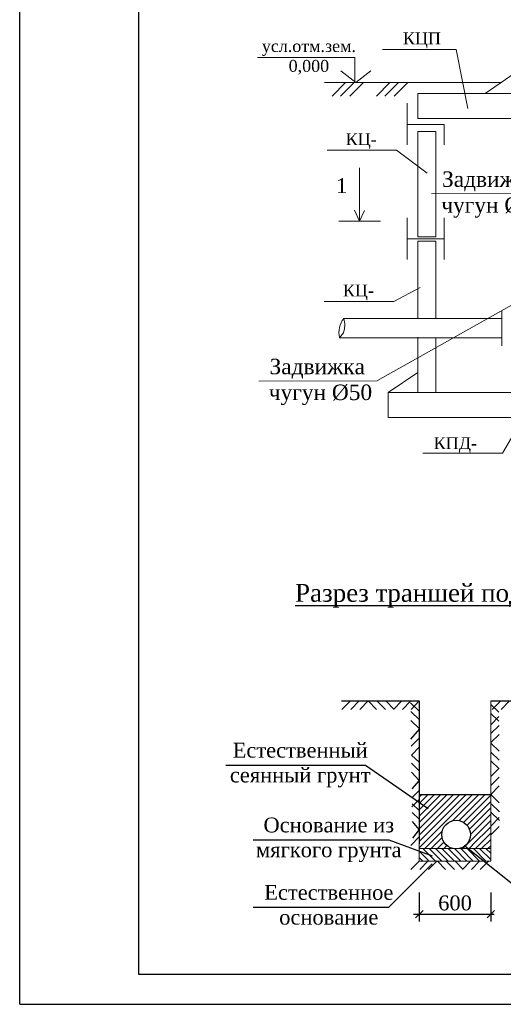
# Model space of a CAD drawing. Extents: x 0 to 361260, y 0 to 4201817.
# Tile 3 of 256: x 360150 to 360231, y 4193509 to 4193674. Entities that reach past the tile are written whole.
import ezdxf
from ezdxf.enums import TextEntityAlignment as Align

# ---------------------------------------------------------------- set-up
doc = ezdxf.new("R2010")
doc.units = 0
doc.header["$LTSCALE"] = 0.5
doc.header["$MEASUREMENT"] = 0
for name, color, linetype in [('Восстан асфальта', 7, 'Continuous'), ('НВК-сервис', 7, 'Continuous'), ('НВК_сервис', 7, 'Continuous')]:
    doc.layers.add(name, color=color, linetype=linetype)
doc.styles.add('LYUDA', font='romans.shx', dxfattribs={"oblique": 15, "height": 3})
doc.styles.add('Times New Roman', font='times.ttf')
doc.styles.add('TimesCr', font='times.ttf')

# ---------------------------------------------------------------- blocks, each defined once
blk = doc.blocks.new('_Oblique')
at = {"color": 0, "linetype": 'ByBlock', "lineweight": -2}
blk.add_line((-0.5, -0.5), (0.5, 0.5), dxfattribs=at)
blk = doc.blocks.new('ап')
at = {"layer": 'НВК-сервис', "ltscale": 0.5}
for p, q in [((6073.221413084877, 2138.831290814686), (6071.802491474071, 2137.387543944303)), ((6074.712669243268, 2138.831290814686), (6073.293747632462, 2137.387543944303)), ((6076.203925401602, 2138.831290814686), (6074.785003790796, 2137.387543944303)), ((6076.195305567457, 2138.831290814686), (6077.614227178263, 2137.387543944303)), ((6077.68656172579, 2138.831290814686), (6079.105483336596, 2137.387543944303)), ((6079.177817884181, 2138.831290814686), (6080.596739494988, 2137.387543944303)), ((6081.887003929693, 2138.831290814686), (6080.468082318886, 2137.387543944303)), ((6083.378260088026, 2138.831290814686), (6081.959338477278, 2137.387543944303)), ((6084.869516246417, 2138.831290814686), (6083.450594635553, 2137.387543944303))]:
    blk.add_line(p, q, dxfattribs=at)

msp = doc.modelspace()

# ---------------------------------------------------------------- hatches: boundary and pattern name
at = {"layer": 'НВК-сервис', "linetype": 'Continuous', "lineweight": 20}
h = msp.add_hatch(dxfattribs=at)
h.set_pattern_fill('ANSI31', color=256, scale=6, style=0)
h.set_pattern_definition([(45, (339215.5135646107, 4191999.419604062), (-0.5303300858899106, 0.5303300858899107), [])])
edge = h.paths.add_edge_path()
edge.add_line((360228.6763514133, 4193544.282245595), (360216.6657043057, 4193544.270106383))
edge.add_line((360216.6657043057, 4193544.270106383), (360216.6657043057, 4193535.142528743))
edge.add_line((360216.6657043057, 4193535.142528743), (360222.6307289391, 4193535.142528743))
edge.add_line((360222.6307289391, 4193535.142528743), (360222.6135225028, 4193535.160036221))
edge.add_arc((360222.8552992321, 4193537.547826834), 2.400000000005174, 180.0000000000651, 264.21819795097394, ccw=False)
edge.add_arc((360222.8552992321, 4193537.547826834), 2.399999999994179, 0, 180, ccw=False)
edge.add_arc((360222.8552992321, 4193537.547826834), 2.399999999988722, -37.669350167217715, 8.278107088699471e-10, ccw=False)
edge.add_line((360224.755020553, 4193536.081177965), (360227.0099622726, 4193535.142528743))
edge.add_line((360227.0099622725, 4193535.142528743), (360228.6788696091, 4193535.142528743))
edge.add_line((360228.6788696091, 4193535.142528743), (360228.6763514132, 4193544.282245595))
h = msp.add_hatch(dxfattribs=at)
h.set_pattern_fill('ANSI31', color=256, scale=6, angle=90, style=0)
h.set_pattern_definition([(135, (354143.4486011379, 4191396.327257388), (-0.5303300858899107, -0.5303300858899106), [])])
edge = h.paths.add_edge_path()
edge.add_line((360228.674116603, 4193533.097769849), (360228.674116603, 4193535.16431804))
edge.add_arc((360222.6799664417, 4194591.569773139), 1056.422460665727, 269.674901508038, 270.32509849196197, ccw=False)
edge.add_arc((360183.4432476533, 4193534.101162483), 33.25956507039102, -1.728792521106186, 1.8317949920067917, ccw=False)
edge.add_line((360216.6876738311, 4193533.097769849), (360228.674116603, 4193533.097769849))
h = msp.add_hatch(dxfattribs=at)
h.set_pattern_fill('ANSI31', color=256, scale=6, style=0)
h.set_pattern_definition([(45, (339215.5320468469, 4191999.425292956), (-0.5303300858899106, 0.5303300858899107), [])])
h.paths.add_polyline_path([(360227.0143745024, 4193535.154074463), (360224.7735027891, 4193536.08686686, -0.2267094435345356), (360222.9255657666, 4193535.154074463)])

# ---------------------------------------------------------------- linework, layer by layer
at = {"color": 0, "ltscale": 30}
msp.add_line((360149.5259401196, 4193509.040157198), (360569.6110586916, 4193509.040157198), dxfattribs=at)
at = {"layer": 'НВК-сервис', "color": 0, "lineweight": 20}
for p, q in [((360210.4889831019, 4193669.377898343), (360222.8560311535, 4193669.377898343)), ((360224.7985159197, 4193659.486364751), (360222.8560311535, 4193669.377898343)), ((360205.859056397, 4193668.05535796), (360205.859056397, 4193663.855357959)), ((360205.9990563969, 4193663.855357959), (360203.479056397, 4193665.815357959)), ((360205.9990563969, 4193663.855357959), (360208.519056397, 4193665.815357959)), ((360232.7912453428, 4193665.502011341), (360227.7468517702, 4193661.997519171)), ((360230.4210395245, 4193663.855357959), (360200.7378043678, 4193663.855357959)), ((360202.0053807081, 4193661.575357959), (360204.2853807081, 4193663.855357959)), ((360203.445380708, 4193661.575357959), (360205.7253807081, 4193663.855357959)), ((360205.0053807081, 4193661.575357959), (360207.2853807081, 4193663.855357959)), ((360209.4453807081, 4193661.575357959), (360211.7253807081, 4193663.855357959)), ((360210.8853807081, 4193661.575357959), (360213.1653807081, 4193663.855357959)), ((360212.4453807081, 4193661.575357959), (360214.7253807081, 4193663.855357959)), ((360216.425850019, 4193657.79751917), (360216.425850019, 4193661.997519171)), ((360216.425850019, 4193661.997519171), (360262.7468517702, 4193661.997519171)), ((360214.625850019, 4193660.397519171), (360214.625850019, 4193653.397519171)), ((360233.3468517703, 4193657.79751917), (360216.425850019, 4193657.79751917)), ((360214.625850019, 4193656.79751917), (360220.825850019, 4193656.79751917)), ((360214.625850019, 4193656.79751917), (360220.825850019, 4193656.79751917)), ((360216.425850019, 4193655.597519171), (360219.425850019, 4193655.597519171)), ((360216.425850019, 4193655.597519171), (360216.425850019, 4193639.976202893)), ((360219.425850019, 4193655.597519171), (360219.425850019, 4193639.976202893)), ((360220.825850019, 4193656.79751917), (360220.825850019, 4193653.397519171)), ((360212.8451537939, 4193652.48991661), (360201.1794989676, 4193652.48991661)), ((360212.8451537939, 4193652.48991661), (360217.9836091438, 4193648.603851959)), ((360219.425850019, 4193652.176202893), (360219.425850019, 4193637.940969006)), ((360206.6382222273, 4193649.541183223), (360206.6382222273, 4193643.461183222)), ((360216.425850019, 4193646.576202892), (360216.425850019, 4193637.94433952)), ((360205.7677471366, 4193642.396860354), (360206.6382222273, 4193640.581183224)), ((360206.6382222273, 4193643.461183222), (360206.6382222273, 4193640.581183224)), ((360206.6382222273, 4193640.581183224), (360207.4696355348, 4193642.329507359)), ((360203.1182222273, 4193640.581183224), (360210.1582222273, 4193640.581183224)), ((360214.625850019, 4193641.119086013), (360214.625850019, 4193634.119086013)), ((360220.825850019, 4193641.119086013), (360220.825850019, 4193634.119086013)), ((360214.625850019, 4193637.619086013), (360220.825850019, 4193637.619086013)), ((360216.425850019, 4193637.950152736), (360219.425850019, 4193637.950152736)), ((360216.425850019, 4193637.233662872), (360216.425850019, 4193630.376202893)), ((360216.425850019, 4193637.215337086), (360219.425850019, 4193637.215337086)), ((360219.425850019, 4193637.230292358), (360219.425850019, 4193630.376202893)), ((360219.425850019, 4193634.517163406), (360219.425850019, 4193624.208748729)), ((360216.425850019, 4193633.380178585), (360216.425850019, 4193624.208748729)), ((360212.3627436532, 4193627.077895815), (360216.8035853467, 4193629.414556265)), ((360212.3627436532, 4193627.077895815), (360200.697088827, 4193627.077895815)), ((360203.9730759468, 4193624.208748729), (360230.4334276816, 4193624.208748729)), ((360203.9079607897, 4193621.825096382), (360203.2730759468, 4193620.988748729)), ((360203.2730759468, 4193620.988748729), (360230.5008392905, 4193620.988748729)), ((360216.425850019, 4193621.096637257), (360216.425850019, 4193611.776202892)), ((360219.425850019, 4193620.988748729), (360219.425850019, 4193611.776202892)), ((360219.425850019, 4193620.988748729), (360219.425850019, 4193618.988748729)), ((360211.425850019, 4193611.776202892), (360216.425850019, 4193615.176202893)), ((360211.425850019, 4193611.776202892), (360267.3468517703, 4193611.776202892)), ((360211.425850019, 4193607.576202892), (360211.425850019, 4193611.776202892)), ((360235.7050929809, 4193610.297884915), (360230.6258500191, 4193601.576202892)), ((360267.3468517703, 4193607.576202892), (360211.425850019, 4193607.576202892)), ((360217.2543333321, 4193601.576202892), (360230.6258500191, 4193601.576202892))]:
    msp.add_line(p, q, dxfattribs=at)
at = {"layer": 'НВК-сервис', "color": 0, "lineweight": 20, "ltscale": 2}
msp.add_line((360205.859056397, 4193668.05535796), (360189.5065316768, 4193668.05535796), dxfattribs=at)
at = {"layer": 'НВК-сервис', "color": 0, "lineweight": 20, "ltscale": 0.5}
for p, q in [((360218.6898393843, 4193645.166274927), (360238.564388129, 4193645.230556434)), ((360209.6514101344, 4193613.804241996), (360239.1838518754, 4193630.454378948)), ((360189.7139697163, 4193613.701168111), (360209.588518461, 4193613.765449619))]:
    msp.add_line(p, q, dxfattribs=at)
at = {"layer": 'НВК-сервис', "ltscale": 0.5}
for p, q in [((360203.5890533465, 4193560.006572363), (360216.6657043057, 4193560.006572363)), ((360205.0846194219, 4193560.010957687), (360203.6656978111, 4193558.567210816)), ((360206.5758755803, 4193560.010957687), (360205.1569539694, 4193558.567210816)), ((360208.0671317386, 4193560.010957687), (360206.6482101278, 4193558.567210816)), ((360208.0585119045, 4193560.010957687), (360209.4774335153, 4193558.567210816)), ((360209.5497680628, 4193560.010957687), (360210.9686896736, 4193558.567210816)), ((360211.0410242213, 4193560.010957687), (360212.4599458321, 4193558.567210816)), ((360213.7502102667, 4193560.010957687), (360212.3312886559, 4193558.567210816)), ((360215.2414664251, 4193560.010957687), (360213.8225448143, 4193558.567210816)), ((360216.6657043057, 4193558.282330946), (360215.2011198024, 4193559.679734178)), ((360216.6657043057, 4193560.006572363), (360215.3138009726, 4193558.567210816)), ((360216.6657043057, 4193560.006572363), (360216.6657043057, 4193536.006572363)), ((360228.6788696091, 4193560.006572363), (360240.4963398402, 4193560.006572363)), ((360228.6788696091, 4193559.373456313), (360230.004868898, 4193558.078463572)), ((360230.3394928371, 4193560.006572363), (360228.9205712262, 4193558.562825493)), ((360231.8307489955, 4193560.006572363), (360230.4118273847, 4193558.562825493)), ((360216.6877703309, 4193556.791238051), (360215.2231858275, 4193558.188641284)), ((360228.6788696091, 4193557.886806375), (360230.0095777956, 4193556.587214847)), ((360216.7098363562, 4193555.300145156), (360215.2452518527, 4193556.69754839)), ((360228.6788696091, 4193555.998497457), (360230.0491682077, 4193557.353766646)), ((360216.709708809, 4193555.308764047), (360215.2090474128, 4193553.595473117)), ((360228.6788696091, 4193554.502591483), (360230.0538771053, 4193555.862517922)), ((360216.6657043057, 4193553.750786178), (360215.3091817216, 4193552.377541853)), ((360228.6192996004, 4193552.956415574), (360228.6236985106, 4193552.952119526)), ((360228.619326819, 4193552.947795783), (360228.6236985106, 4193552.952119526)), ((360228.6788696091, 4193553.006685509), (360230.0585860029, 4193554.371269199)), ((360228.6788696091, 4193552.898238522), (360230.0675197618, 4193551.542059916)), ((360216.6657043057, 4193552.237355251), (360215.3312477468, 4193550.886448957)), ((360228.6788696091, 4193551.411588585), (360230.0722286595, 4193550.050811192)), ((360216.6657043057, 4193549.728913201), (360215.3312477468, 4193550.886448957)), ((360216.6657043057, 4193548.269992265), (360215.3514100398, 4193549.523999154)), ((360228.6788696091, 4193549.924938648), (360230.076937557, 4193548.559562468)), ((360216.6657043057, 4193546.635503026), (360215.3734760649, 4193548.032906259)), ((360228.6788696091, 4193547.305886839), (360230.0765312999, 4193548.688219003)), ((360216.6657043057, 4193546.635503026), (360215.4026662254, 4193545.208132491)), ((360228.6788696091, 4193545.809980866), (360230.0812401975, 4193547.196970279)), ((360216.6657043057, 4193544.964176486), (360215.4114184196, 4193543.716902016)), ((360228.6788696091, 4193544.28224814), (360230.085949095, 4193545.705721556)), ((360216.6657043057, 4193543.46424274), (360215.4201706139, 4193542.225671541)), ((360228.6788696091, 4193544.28224814), (360230.1074801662, 4193542.880879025)), ((360216.6657043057, 4193541.580348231), (360215.4601322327, 4193542.730620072)), ((360216.6657043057, 4193540.110309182), (360215.4821982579, 4193541.239527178)), ((360228.6647129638, 4193542.791100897), (360230.1255032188, 4193541.389731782)), ((360228.6827360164, 4193541.299953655), (360230.1435262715, 4193539.89858454)), ((360216.6657043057, 4193538.414656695), (360215.5042642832, 4193539.748434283)), ((360228.6552459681, 4193538.979260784), (360230.0945051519, 4193540.4027342)), ((360216.6657043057, 4193538.414656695), (360215.5461281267, 4193536.919520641)), ((360228.6599548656, 4193537.48801206), (360230.0992140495, 4193538.911485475)), ((360216.6657043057, 4193537.176286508), (360215.2431111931, 4193535.736157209)), ((360224.3396163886, 4193535.661878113), (360237.9069595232, 4193524.767626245)), ((360216.6657043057, 4193527.84258134), (360216.6657043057, 4193522.923130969)), ((360228.6657043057, 4193527.84258134), (360228.6657043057, 4193522.923130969)), ((360215.6675645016, 4193524.173130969), (360229.2144175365, 4193524.173130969))]:
    msp.add_line(p, q, dxfattribs=at)
at = {"layer": 'НВК-сервис', "linetype": 'Continuous', "lineweight": 5}
for p, q in [((360216.6657043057, 4193533.168004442), (360216.6657043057, 4193560.006572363)), ((360228.6788696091, 4193533.119178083), (360228.6788696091, 4193560.006572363))]:
    msp.add_line(p, q, dxfattribs=at)
at = {"layer": 'НВК-сервис', "lineweight": 25}
for p, q in [((360184.1436762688, 4193549.211148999), (360207.6181052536, 4193549.211148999)), ((360207.6181052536, 4193549.211148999), (360218.12772344, 4193541.945128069)), ((360216.6657043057, 4193544.270106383), (360228.6788696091, 4193544.28224814)), ((360188.7693393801, 4193536.687701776), (360211.5602662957, 4193536.687701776)), ((360211.5602662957, 4193536.687701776), (360218.807392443, 4193533.981868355)), ((360211.5602662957, 4193525.367926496), (360218.807392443, 4193532.641288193)), ((360188.7693393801, 4193525.367926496), (360211.5602662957, 4193525.367926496))]:
    msp.add_line(p, q, dxfattribs=at)
at = {"layer": 'НВК-сервис', "linetype": 'Continuous', "lineweight": 20}
for p, q in [((360216.6545572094, 4193535.185505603), (360228.6843146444, 4193535.185505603)), ((360216.6545572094, 4193533.10370785), (360228.6843146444, 4193533.10370785))]:
    msp.add_line(p, q, dxfattribs=at)
at = {"layer": 'НВК-сервис', "lineweight": 15, "ltscale": 0.5}
for p, q in [((360216.6657043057, 4193527.84258134), (360216.6657043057, 4193522.923130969)), ((360228.6657043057, 4193527.84258134), (360228.6657043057, 4193522.923130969))]:
    msp.add_line(p, q, dxfattribs=at)
at = {"layer": 'НВК-сервис', "color": 0, "linetype": 'ByBlock', "lineweight": 20, "ltscale": 4}
msp.add_lwpolyline([(360230.5059637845, 4193625.502895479), (360230.5059637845, 4193619.625634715)], dxfattribs=at)
at = {"layer": 'НВК-сервис', "lineweight": 30, "ltscale": 0.5}
msp.add_circle((360222.8552992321, 4193537.547826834), 2.399999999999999, dxfattribs=at)
at = {"layer": 'НВК-сервис', "color": 0, "lineweight": 20}
for centre, radius, start, end in [((360206.8262455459, 4193621.902407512), 3.66875817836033, 141.0498821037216, 194.4205704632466), ((360200.5254706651, 4193623.11021274), 3.618392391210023, 339.1966117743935, 17.6738243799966)]:
    msp.add_arc(centre, radius, start, end, dxfattribs=at)
at = {"layer": 'НВК_сервис', "color": 0, "linetype": 'ByBlock'}
for p, q in [((360149.5259401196, 4193509.040157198), (360149.5259401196, 4193806.040157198)), ((360169.5259401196, 4193514.040157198), (360169.5259401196, 4193801.040157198)), ((360564.5259401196, 4193514.040157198), (360169.5259401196, 4193514.040157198)), ((360149.5259477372, 4193509.040157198), (360569.5259477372, 4193509.040157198))]:
    msp.add_line(p, q, dxfattribs=at)

# ---------------------------------------------------------------- block references
at = {"layer": 'Восстан асфальта', "color": 0, "linetype": 'ByBlock', "lineweight": 30}
msp.add_blockref('ап', (354143.4486011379, 4191394.299548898), dxfattribs=at)
at = {"layer": 'НВК-сервис', "lineweight": 15, "ltscale": 0.5, "xscale": 1.25, "yscale": 1.25, "zscale": 1.25}
msp.add_blockref('_Oblique', (360216.6657043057, 4193524.173130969), dxfattribs=at)
at = {"layer": 'НВК-сервис', "lineweight": 15, "ltscale": 0.5, "xscale": 1.25, "yscale": 1.25, "zscale": 1.25, "rotation": 180}
msp.add_blockref('_Oblique', (360228.6657043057, 4193524.173130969), dxfattribs=at)

# ---------------------------------------------------------------- texts
at = {"layer": 'НВК-сервис', "color": 0, "lineweight": 20, "style": 'Times New Roman'}
msp.add_text('1', height=2.5, dxfattribs=at).set_placement((360204.5582222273, 4193647.781183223), align=Align.TOP_RIGHT)
at = {"layer": 'НВК-сервис', "color": 0, "lineweight": 20, "ltscale": 0.25, "char_height": 2, "attachment_point": 2, "style": 'LYUDA'}
for s, insert, width in [('{\\fTimes New Roman|b0|i0|c204|p18;\\Q0;КЦП }', (360217.0986811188, 4193672.263515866), 15.33795275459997), ('{\\fTimes New Roman|b0|i0|c204|p18;\\Q0;усл.отм.зем. 0,000}', (360198.1150278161, 4193670.977743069), 15.78134778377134), ('{\\fTimes New Roman|b0|i0|c204|p18;\\Q0;КЦ\\fTimes New Roman|b0|i0|c0|p18;-\\fTimes New Roman|b0|i0|c204|p18; }', (360206.9056174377, 4193655.332293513), 19.38033464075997), ('{\\fTimes New Roman|b0|i0|c204|p18;\\Q0;КЦ\\fTimes New Roman|b0|i0|c0|p18;-\\fTimes New Roman|b0|i0|c204|p18; }', (360206.423207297, 4193629.920272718), 19.38033464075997), ('{\\fTimes New Roman|b0|i0|c204|p18;\\Q0;КПД\\fTimes New Roman|b0|i0|c0|p18;-}', (360222.7247097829, 4193604.281959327), 12.08910942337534)]:
    msp.add_mtext(s, dxfattribs=dict(at, insert=insert, width=width))
at = {"layer": 'НВК-сервис', "color": 0, "lineweight": 20, "ltscale": 0.5, "char_height": 2.6, "width": 21.117026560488, "attachment_point": 1, "style": 'TimesCr'}
for insert in [(360217.713120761, 4193648.920246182), (360188.737251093, 4193617.455139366)]:
    msp.add_mtext('\\pi2.76789;{\\fTimes New Roman|b0|i0|c204|p18;Задвижка\\P\\pi1.6619; чугун Ø50}', dxfattribs=dict(at, insert=insert))
at = {"layer": 'НВК-сервис', "ltscale": 0.5, "insert": (360229.3851349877, 4193579.643304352), "char_height": 3, "width": 79.69162650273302, "attachment_point": 2}
msp.add_mtext('{\\fTimes New Roman|b0|i0|c204|p18;\\LРазрез траншей под трубопроводы}', dxfattribs=at)
at = {"layer": 'НВК-сервис', "ltscale": 0.5, "char_height": 2.5, "attachment_point": 2, "style": 'TimesCr'}
for s, insert, width in [('{\\fTimes New Roman|b0|i0|c204|p18;Естественный сеянный грунт \\P\\fTimes New Roman|b1|i1|c204|p18; }', (360196.650981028, 4193552.969332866), 30.31329557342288), ('{\\fTimes New Roman|b0|i0|c204|p18;Основание из мягкого грунта }', (360201.4542682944, 4193540.411232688), 31.02947884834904), ('{\\fTimes New Roman|b0|i0|c204|p18;Естественное основание }', (360201.4542682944, 4193529.091457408), 35.72165184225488)]:
    msp.add_mtext(s, dxfattribs=dict(at, insert=insert, width=width))
at = {"layer": 'НВК-сервис', "ltscale": 0.5, "insert": (360222.6657043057, 4193526.048130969), "char_height": 2.5, "attachment_point": 5}
msp.add_mtext('{\\fTimes New Roman|b0|i0|c204|p18;600}', dxfattribs=at)

doc.saveas('drawing.dxf')
